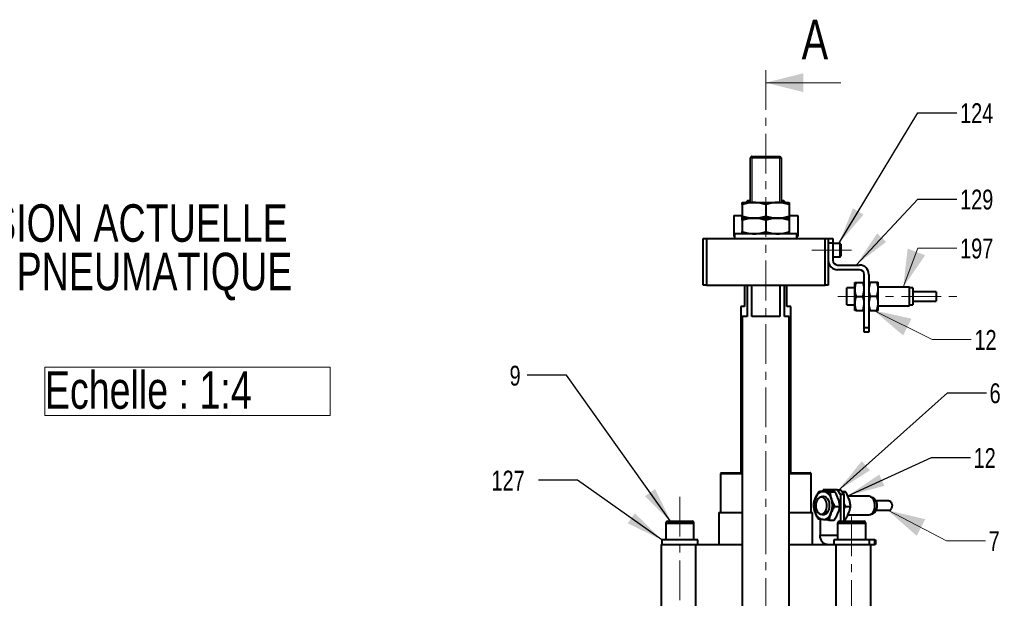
# Model space of a CAD drawing. Header units: millimetres. Extents: x 29 to 409, y 26 to 285.
# Tile 6 of 6: x 243 to 401, y 193 to 285. Entities that reach past the tile are written whole.
import ezdxf

# ---------------------------------------------------------------- set-up
doc = ezdxf.new("R2010")
doc.units = ezdxf.units.MM
doc.linetypes.add('CENTER', pattern=[10.16, 6.35, -1.27, 1.27, -1.27])
doc.styles.add('SLDTEXTSTYLE0', font='TXT', dxfattribs={"width": 0.75})
doc.dimstyles.new('SLDDIMSTYLE0', dxfattribs={"dimtxt": 6, "dimasz": 6, "dimexe": 0, "dimexo": 0.0625, "dimgap": 1.5, "dimtad": 0, "dimtih": 1, "dimtoh": 1, "dimdec": 0, "dimrnd": 1e-09, "dimzin": 0, "dimdsep": 46, "dimtxsty": 'Standard', "dimsah": 1, "dimcen": 0.09, "dimadec": 0, "dimazin": 0, "dimtfac": 1, "dimtdec": 0, "dimtofl": 0, "dimtmove": 0, "dimatfit": 3, "dimfxl": 0, "dimtolj": 1, "dimtzin": 0, "dimarcsym": 0})

# ---------------------------------------------------------------- blocks, each defined once
blk = doc.blocks.new('SW_NOTE_0')
at = {"color": 0, "linetype": 'Continuous', "lineweight": 0}
for p, q in [((0, 0.65), (0, 8.4)), ((0, 8.4), (45.67, 8.4)), ((45.67, 8.4), (45.67, 0.65)), ((45.67, 0.65), (0, 0.65))]:
    blk.add_line(p, q, dxfattribs=at)
at = {"color": 0, "linetype": 'Continuous', "lineweight": 0, "insert": (0, 7.73), "char_height": 6, "attachment_point": 1, "style": 'SLDTEXTSTYLE0'}
blk.add_mtext('Echelle : 1:4', dxfattribs=at)
blk = doc.blocks.new('SW_NOTE_1')
at = {"color": 0, "linetype": 'Continuous', "lineweight": 0, "char_height": 6, "attachment_point": 1, "style": 'SLDTEXTSTYLE0'}
for s, insert in [('VERSION ACTUELLE', (0, 7.73)), ('VERIN PNEUMATIQUE', (-3.6, -0.02))]:
    blk.add_mtext(s, dxfattribs=dict(at, insert=insert))

msp = doc.modelspace()

# ---------------------------------------------------------------- linework, layer by layer
at = {"color": 7, "linetype": 'CENTER', "lineweight": 0}
for p, q in [((362.6484, 277.3606), (362.6484, 26.3289)), ((376.3984, 248.5606), (368.7848, 248.5606)), ((374.2038, 241.162), (393.3432, 241.162)), ((348.8984, 209.076), (348.8984, 126.9421)), ((376.3984, 205.9368), (376.3984, 126.9421))]:
    msp.add_line(p, q, dxfattribs=at)
at = {"color": 7, "linetype": 'Continuous', "lineweight": 0}
for p, q in [((374.6484, 275.3606), (362.6484, 275.3606)), ((360.4609, 263.5606), (360.4609, 256.1856)), ((364.8359, 256.1856), (364.8359, 263.5606)), ((359.6484, 256.3505), (359.6484, 256.1856)), ((365.6484, 256.1856), (365.6484, 256.3505)), ((371.448, 209.0545), (371.5957, 209.1349))]:
    msp.add_line(p, q, dxfattribs=at)
at = {"color": 7, "linetype": 'Continuous', "lineweight": 40}
for p, q in [((365.1484, 263.3106), (360.1484, 263.3106)), ((360.3984, 263.5606), (364.8984, 263.5606)), ((358.8984, 256.1856), (360.7734, 256.1856)), ((358.8984, 255.8507), (358.8984, 254.0205)), ((360.1484, 256.4356), (359.7335, 256.4356)), ((360.7734, 256.1856), (364.5234, 256.1856)), ((362.6484, 255.8507), (362.6484, 254.0205)), ((364.5234, 256.1856), (366.3984, 256.1856)), ((365.5632, 256.4356), (365.1484, 256.4356)), ((366.3984, 255.8507), (366.3984, 254.0205)), ((357.5234, 254.1272), (357.5234, 250.7522)), ((357.5234, 254.1272), (358.8984, 254.1272)), ((366.3984, 254.1272), (367.7734, 254.1272)), ((367.7734, 254.1272), (367.7734, 250.7522)), ((358.8984, 253.6856), (360.7734, 253.6856)), ((358.8984, 253.6856), (360.7734, 253.6856)), ((358.8984, 253.3507), (358.8984, 251.5205)), ((360.7734, 253.6856), (364.5234, 253.6856)), ((360.7734, 253.6856), (364.5234, 253.6856)), ((362.6484, 253.3507), (362.6484, 251.5205)), ((364.5234, 253.6856), (366.3984, 253.6856)), ((364.5234, 253.6856), (366.3984, 253.6856)), ((366.3984, 253.3507), (366.3984, 251.5205)), ((357.5234, 250.7522), (357.6484, 250.7522)), ((367.6484, 251.1856), (357.6484, 251.1856)), ((367.6484, 250.7522), (367.7734, 250.7522)), ((352.6484, 242.9356), (352.6484, 250.4356)), ((352.6484, 250.4356), (353.1484, 250.4356)), ((353.1484, 250.4356), (353.1484, 242.9356)), ((353.1484, 250.4356), (372.1484, 250.4356)), ((372.1484, 242.9356), (372.1484, 250.4356)), ((372.1484, 250.4356), (372.6484, 250.4356)), ((372.6484, 250.4356), (373.3984, 250.4356)), ((372.6484, 250.4356), (372.6484, 242.9356)), ((373.3984, 249.6856), (372.6484, 249.6856)), ((373.3984, 250.4356), (373.3984, 249.6856)), ((373.3984, 249.6856), (373.3984, 246.9356)), ((374.5234, 249.6231), (374.5234, 247.9066)), ((374.6484, 249.4981), (374.6484, 247.9836)), ((374.5234, 247.9066), (374.5234, 247.4981)), ((374.6484, 247.9836), (374.6484, 247.6231)), ((374.1484, 246.1856), (377.6484, 246.1856)), ((377.6484, 245.4356), (374.1484, 245.4356)), ((378.3984, 236.1856), (378.3984, 244.6856)), ((379.1484, 244.6856), (379.1484, 236.1856)), ((353.1484, 242.9356), (352.6484, 242.9356)), ((353.1484, 242.9356), (372.1484, 242.9356)), ((359.2734, 242.9356), (359.2734, 239.5606)), ((359.6484, 242.9356), (359.6484, 237.9356)), ((360.3984, 237.9356), (360.3984, 242.9356)), ((364.8984, 242.9356), (364.8984, 237.9356)), ((365.6484, 237.9356), (365.6484, 242.9356)), ((366.0234, 239.5606), (366.0234, 242.9356)), ((372.6484, 242.9356), (372.1484, 242.9356)), ((376.8984, 242.287), (376.8984, 243.412)), ((377.0993, 243.412), (378.1974, 243.412)), ((379.3493, 243.4243), (380.4474, 243.4243)), ((380.6484, 242.3056), (380.6484, 243.4119)), ((375.636, 239.787), (375.636, 242.537)), ((376.886, 239.662), (376.886, 242.662)), ((376.8984, 240.037), (376.8984, 242.287)), ((379.3493, 241.1868), (380.4474, 241.1868)), ((380.6484, 240.0557), (380.6484, 242.3056)), ((385.686, 239.662), (385.686, 242.662)), ((386.186, 242.537), (386.186, 239.787)), ((389.936, 241.912), (389.936, 240.412)), ((376.8984, 238.912), (376.8984, 240.037)), ((377.0993, 241.162), (378.1974, 241.162)), ((380.6484, 238.9121), (380.6484, 240.0557)), ((359.2734, 239.5606), (358.6484, 239.5606)), ((366.6484, 239.5606), (366.0234, 239.5606)), ((377.0993, 238.912), (378.1974, 238.912)), ((379.3493, 238.9245), (380.4474, 238.9245)), ((379.3493, 238.8997), (380.4474, 238.8997)), ((359.6484, 237.9356), (358.8984, 237.9356)), ((364.8984, 237.9356), (360.3984, 237.9356)), ((366.3984, 237.9356), (365.6484, 237.9356)), ((378.3984, 236.1856), (379.1484, 236.1856)), ((378.3984, 235.4356), (378.3984, 236.1856)), ((379.1484, 235.4356), (378.3984, 235.4356)), ((379.1484, 236.1856), (379.1484, 235.4356)), ((355.3984, 212.8106), (358.8984, 212.8106)), ((355.5234, 212.9356), (358.8984, 212.9356)), ((366.3984, 212.9356), (369.7734, 212.9356)), ((366.3984, 212.8106), (369.8984, 212.8106)), ((371.233, 210.0017), (372.0658, 210.0017)), ((371.8448, 210.1856), (371.725, 210.0017)), ((374.126, 210.1856), (371.8448, 210.1856)), ((372.9239, 209.8631), (373.7567, 209.8631)), ((374.6148, 209.4356), (374.126, 210.1856)), ((374.126, 210.1856), (374.6948, 210.1856)), ((374.6948, 210.1856), (375.1836, 209.4356)), ((374.905, 209.8631), (375.4632, 209.8631)), ((375.1836, 209.4356), (374.6148, 209.4356)), ((374.6148, 209.4356), (374.6148, 205.1856)), ((375.1836, 205.1856), (375.1836, 209.4356)), ((355.1484, 206.5606), (358.8984, 206.5606)), ((366.3984, 206.5606), (370.1484, 206.5606)), ((373.6911, 207.547), (374.5239, 207.547)), ((375.3975, 207.547), (376.2304, 207.547)), ((346.9484, 205.1856), (350.8484, 205.1856)), ((371.356, 205.4786), (371.356, 202.9356)), ((372.7674, 205.3695), (373.6002, 205.3695)), ((374.4484, 205.1856), (378.3484, 205.1856)), ((375.1836, 205.3695), (375.3067, 205.3695)), ((346.6484, 204.8856), (351.1484, 204.8856)), ((374.1484, 204.8856), (378.6484, 204.8856)), ((351.77, 202.1856), (346.0234, 202.1856)), ((351.7727, 202.1856), (351.77, 202.1856)), ((351.7734, 202.1856), (351.7727, 202.1856)), ((371.356, 202.9356), (374.1484, 202.9356)), ((379.27, 202.1856), (373.5234, 202.1856)), ((379.2727, 202.1856), (379.27, 202.1856)), ((379.2734, 202.1856), (379.2727, 202.1856)), ((380.1134, 202.1856), (379.2734, 202.1856)), ((380.1134, 201.4356), (380.1134, 202.1856)), ((380.1134, 202.1856), (380.1934, 202.1856)), ((380.1934, 202.1856), (380.1934, 201.4356)), ((345.8984, 201.4356), (351.4201, 201.4356)), ((351.4201, 201.4356), (351.4201, 190.2606)), ((351.4201, 201.4356), (358.8984, 201.4356)), ((366.3984, 201.4356), (373.8766, 201.4356)), ((373.8766, 201.4356), (373.8766, 190.2606)), ((373.8766, 201.4356), (379.3984, 201.4356)), ((379.3984, 201.4356), (379.3984, 190.2606)), ((379.3984, 201.4356), (380.1134, 201.4356)), ((380.1934, 201.4356), (380.1134, 201.4356))]:
    msp.add_line(p, q, dxfattribs=at)
at = {"color": 7, "linetype": 'Continuous', "lineweight": 0, "flags": 128}
for points in [[(393.2586, 248.9061), (387.0086, 248.9061), (384.6589, 242.662)], [(395.553, 234.275), (389.303, 234.275), (379.9333, 238.9245)], [(371.5957, 209.1349), (371.8385, 209.1855), (372.0819, 209.1419), (372.3106, 209.0068), (372.5102, 208.7887), (372.6682, 208.5013), (372.7746, 208.1626), (372.8228, 207.7939), (372.8098, 207.4185), (372.7362, 207.0598), (372.6069, 206.7404), (372.4298, 206.4805), (372.2162, 206.2962), (371.9795, 206.1993), (371.7344, 206.1957), (371.4965, 206.2858), (371.448, 206.3167)], [(397.8291, 202.0629), (391.5791, 202.0629), (382.168, 206.9356)]]:
    msp.add_lwpolyline(points, dxfattribs=at)
at = {"color": 7, "linetype": 'Continuous', "lineweight": 40, "flags": 128}
for points in [[(370.815, 208.5094), (370.7005, 208.1965), (370.6427, 207.8486), (370.6455, 207.4897), (370.7087, 207.1441), (370.8281, 206.8355), (370.9955, 206.5847), (371.1995, 206.409), (371.4262, 206.3203), (371.6602, 206.3246), (371.8854, 206.4217), (372.0866, 206.6049), (372.25, 206.8617), (372.3645, 207.1747), (372.4223, 207.5225), (372.4195, 207.8815), (372.3562, 208.227), (372.2368, 208.5357), (372.0694, 208.7865), (371.8654, 208.9622), (371.6388, 209.0509), (371.4048, 209.0466), (371.1796, 208.9495), (370.9784, 208.7663), (370.815, 208.5094)], [(371.448, 209.0545), (371.5957, 209.1349), (371.8385, 209.1855), (372.0819, 209.1419), (372.3106, 209.0068), (372.5102, 208.7887), (372.6682, 208.5013), (372.7746, 208.1626), (372.8228, 207.7939), (372.8098, 207.4185), (372.7362, 207.0598), (372.6069, 206.7404), (372.4298, 206.4805), (372.2162, 206.2962), (371.9795, 206.1993), (371.7344, 206.1957), (371.4965, 206.2858), (371.448, 206.3167)], [(379.1547, 206.1856), (379.2023, 206.1874), (379.4437, 206.2526), (379.6668, 206.4079), (379.8579, 206.6434), (380.0047, 206.9445), (380.0981, 207.2921), (380.1323, 207.6644), (380.105, 208.0381), (380.018, 208.3896), (379.8768, 208.6969), (379.6902, 208.9406), (379.47, 209.1055), (379.2299, 209.1812), (379.1547, 209.1856)], [(379.5339, 209.0606), (379.6402, 209.0509), (379.8669, 208.9622), (380.0709, 208.7865), (380.2383, 208.5357), (380.3577, 208.227), (380.421, 207.8815), (380.4238, 207.5225), (380.366, 207.1747), (380.2514, 206.8617)], [(382.3781, 208.4356), (382.436, 208.4303), (382.5985, 208.355), (382.7345, 208.1989), (382.8274, 207.9809), (382.8661, 207.7273), (382.846, 207.4687), (382.7694, 207.2362)], [(372.4937, 201.4356), (372.2717, 201.4644), (372.0583, 201.5498), (371.8616, 201.6884), (371.6892, 201.8749), (371.5478, 202.1022), (371.4426, 202.3616), (371.3779, 202.643), (371.356, 202.9356)]]:
    msp.add_lwpolyline(points, dxfattribs=at)
at = {"color": 7, "linetype": 'Continuous', "lineweight": 40}
for centre, radius, start, end in [((374.5234, 249.4981), 0.125, 0, 90), ((374.5234, 247.6231), 0.125, 270, 0), ((374.1484, 246.9356), 1.5, 180, 270), ((374.1484, 246.9356), 0.75, 180, 270), ((377.6484, 244.6856), 1.5, 0, 90), ((377.6484, 244.6856), 0.75, 0, 90), ((371.9782, 208.5175), 1.4158, 92.113317, 163.781389), ((371.593, 208.3699), 1.5976, 12.109261, 77.969203), ((373.6699, 207.6819), 3.2901, 158.027914, 197.983172), ((370.0257, 207.6892), 3.2901, 338.027881, 17.983252), ((372.1025, 207.0013), 1.5976, 192.109318, 257.969189), ((379.4625, 207.1463), 0.8387, 274.889668, 340.170676), ((382.3398, 207.3905), 0.4565, 274.808616, 340.251248), ((346.9484, 204.8856), 0.3, 90, 180), ((350.8484, 204.8856), 0.3, 0, 90), ((371.7173, 206.8537), 1.4158, 272.113384, 343.781323), ((374.4484, 204.8856), 0.3, 90, 180), ((378.3484, 204.8856), 0.3, 0, 90)]:
    msp.add_arc(centre, radius, start, end, dxfattribs=at)
for centre, start_param, end_param in [((348.8984, 201.6657), 4.71238898, 4.76086146), ((348.8984, 201.9555), 4.69888497, 4.73383692), ((376.3984, 201.6657), 4.71238898, 4.76086146), ((376.3984, 201.9555), 4.69888497, 4.73383692)]:
    msp.add_ellipse(centre, major_axis=(0, 10.7296), ratio=0.26794919, start_param=start_param, end_param=end_param, dxfattribs=at)
for points in [[(360.3984, 263.5606), (360.1484, 263.3106)], [(360.1484, 263.3106), (360.1484, 256.1856)], [(365.1484, 263.3106), (364.8984, 263.5606)], [(365.1484, 256.1856), (365.1484, 263.3106)], [(359.7335, 256.4356), (359.4835, 256.1856)], [(365.8132, 256.1856), (365.5632, 256.4356)], [(357.6484, 251.1856), (357.6484, 250.4356)], [(367.6484, 250.4356), (367.6484, 251.1856)], [(374.5234, 249.6231), (373.3984, 249.6231)], [(373.3984, 247.4981), (374.5234, 247.4981)], [(379.1484, 243.4121), (379.1484, 243.412)], [(380.6484, 243.412), (380.6483, 243.4121)], [(376.886, 242.537), (375.636, 242.537)], [(376.8984, 242.662), (376.886, 242.662)], [(385.686, 242.662), (380.6484, 242.662)], [(386.186, 242.537), (385.686, 242.537)], [(389.936, 241.912), (386.186, 241.912)], [(375.636, 239.787), (376.886, 239.787)], [(376.886, 239.662), (376.8984, 239.662)], [(380.6484, 239.662), (385.686, 239.662)], [(385.686, 239.787), (386.186, 239.787)], [(386.186, 240.412), (389.936, 240.412)], [(358.6484, 239.5606), (358.6484, 212.9356)], [(366.6484, 212.9356), (366.6484, 239.5606)], [(379.1484, 238.912), (379.1484, 238.9119)], [(380.6483, 238.9119), (380.6484, 238.912)], [(358.8984, 237.9356), (358.8984, 160.6856)], [(366.3984, 160.6856), (366.3984, 237.9356)], [(355.5234, 212.9356), (355.3984, 212.8106)], [(355.3984, 212.8106), (355.3984, 206.5606)], [(369.8984, 212.8106), (369.7734, 212.9356)], [(369.8984, 206.5606), (369.8984, 212.8106)], [(371.9426, 209.0606), (371.5325, 209.0606)], [(379.1547, 209.1856), (375.8057, 209.1856)], [(382.3781, 208.4356), (380.2851, 208.4356)], [(355.1484, 206.5606), (355.1484, 201.4356)], [(370.1484, 201.4356), (370.1484, 206.5606)], [(375.1836, 207.9513), (375.3975, 207.547)], [(375.3975, 207.547), (375.1836, 207.2082)], [(380.2851, 206.9356), (382.3781, 206.9356)], [(371.5325, 206.3106), (371.9426, 206.3106)], [(375.7847, 206.1856), (379.1547, 206.1856)], [(346.6484, 204.8856), (346.6484, 202.1856)], [(351.1484, 202.1856), (351.1484, 204.8856)], [(374.1484, 204.8856), (374.1484, 202.1856)], [(378.6484, 202.1856), (378.6484, 204.8856)], [(346.0234, 202.1856), (346.0234, 201.4356)], [(351.7734, 201.9555), (351.7734, 202.1856)], [(373.5234, 202.1856), (373.5234, 201.4356)], [(379.2734, 201.9555), (379.2734, 202.1856)], [(345.8984, 201.4356), (345.8984, 190.2606)], [(351.7734, 201.4356), (351.7734, 201.6657)], [(379.2734, 201.4356), (379.2734, 201.6657)]]:
    msp.add_open_spline(points, degree=1, dxfattribs=at)
for points, knots in [([(360.7734, 256.1856), (360.7289, 256.1852), (360.3923, 256.1822), (359.7578, 256.109), (359.1866, 255.9373), (358.8984, 255.8507)], [0, 0, 0, 0, 0.07010363, 0.53079116, 1, 1, 1, 1]), ([(358.8984, 255.8507), (358.8984, 255.9211), (358.8984, 256.0626), (358.8984, 256.1693), (358.8984, 256.181), (358.8984, 256.1856)], [0, 0, 0, 0, 0.37540144, 0.75423171, 1, 1, 1, 1]), ([(362.6484, 255.8507), (362.3438, 255.9443), (361.7292, 256.1332), (361.0939, 256.168), (360.7734, 256.1856)], [0, 0, 0, 0, 0.49545795, 1, 1, 1, 1]), ([(364.5234, 256.1856), (364.4789, 256.1852), (364.1423, 256.1822), (363.5078, 256.109), (362.9366, 255.9373), (362.6484, 255.8507)], [0, 0, 0, 0, 0.07010363, 0.53079158, 1, 1, 1, 1]), ([(366.3984, 255.8507), (366.0938, 255.9443), (365.4792, 256.1332), (364.8439, 256.168), (364.5234, 256.1856)], [0, 0, 0, 0, 0.49545832, 1, 1, 1, 1]), ([(366.3984, 256.1856), (366.3984, 256.181), (366.3984, 256.1694), (366.3984, 256.0632), (366.3984, 255.9218), (366.3984, 255.8507)], [0, 0, 0, 0, 0.24576789, 0.62084502, 1, 1, 1, 1]), ([(358.8984, 254.0205), (359.2029, 253.9269), (359.8175, 253.738), (360.4528, 253.7032), (360.7734, 253.6856)], [0, 0, 0, 0, 0.49545728, 1, 1, 1, 1]), ([(358.8984, 253.6856), (358.8984, 253.6902), (358.8984, 253.7018), (358.8984, 253.808), (358.8984, 253.9494), (358.8984, 254.0205)], [0, 0, 0, 0, 0.2457685, 0.62084613, 1, 1, 1, 1]), ([(360.7734, 253.6856), (360.8178, 253.686), (361.1544, 253.689), (361.789, 253.7622), (362.3601, 253.9339), (362.6484, 254.0205)], [0, 0, 0, 0, 0.07010381, 0.53079243, 1, 1, 1, 1]), ([(362.6484, 254.0205), (362.9529, 253.9269), (363.5675, 253.738), (364.2028, 253.7032), (364.5234, 253.6856)], [0, 0, 0, 0, 0.4954569, 1, 1, 1, 1]), ([(364.5234, 253.6856), (364.5678, 253.686), (364.9044, 253.689), (365.539, 253.7622), (366.1101, 253.9339), (366.3984, 254.0205)], [0, 0, 0, 0, 0.07010381, 0.53079201, 1, 1, 1, 1]), ([(366.3984, 254.0205), (366.3984, 253.9501), (366.3984, 253.8086), (366.3984, 253.7019), (366.3984, 253.6902), (366.3984, 253.6856)], [0, 0, 0, 0, 0.37540033, 0.7542311, 1, 1, 1, 1]), ([(360.7734, 253.6856), (360.7289, 253.6852), (360.3923, 253.6822), (359.7578, 253.609), (359.1866, 253.4373), (358.8984, 253.3507)], [0, 0, 0, 0, 0.07010363, 0.53079116, 1, 1, 1, 1]), ([(358.8984, 253.3507), (358.8984, 253.3948), (358.8984, 253.5128), (358.8984, 253.6523), (358.8984, 253.6745), (358.8984, 253.6856)], [0, 0, 0, 0, 0.22866998, 0.61187219, 1, 1, 1, 1]), ([(362.6484, 253.3507), (362.3438, 253.4443), (361.7292, 253.6332), (361.0939, 253.668), (360.7734, 253.6856)], [0, 0, 0, 0, 0.49545795, 1, 1, 1, 1]), ([(364.5234, 253.6856), (364.4789, 253.6852), (364.1423, 253.6822), (363.5078, 253.609), (362.9366, 253.4373), (362.6484, 253.3507)], [0, 0, 0, 0, 0.07010363, 0.53079158, 1, 1, 1, 1]), ([(366.3984, 253.3507), (366.0938, 253.4443), (365.4792, 253.6332), (364.8439, 253.668), (364.5234, 253.6856)], [0, 0, 0, 0, 0.49545832, 1, 1, 1, 1]), ([(366.3984, 253.6856), (366.3984, 253.6747), (366.3984, 253.6529), (366.3984, 253.5138), (366.3984, 253.3948), (366.3984, 253.3507)], [0, 0, 0, 0, 0.38288552, 0.77133043, 1, 1, 1, 1]), ([(358.8984, 251.5205), (359.2029, 251.4269), (359.8175, 251.238), (360.4528, 251.2032), (360.7734, 251.1856)], [0, 0, 0, 0, 0.49545832, 1, 1, 1, 1]), ([(358.8984, 251.1856), (358.8984, 251.1965), (358.8984, 251.2183), (358.8984, 251.3573), (358.8984, 251.4764), (358.8984, 251.5205)], [0, 0, 0, 0, 0.38288552, 0.77133043, 1, 1, 1, 1]), ([(360.7734, 251.1856), (360.8178, 251.186), (361.1544, 251.1891), (361.789, 251.2622), (362.3601, 251.4339), (362.6484, 251.5205)], [0, 0, 0, 0, 0.07010375, 0.5307913, 1, 1, 1, 1]), ([(362.6484, 251.5205), (362.9529, 251.4269), (363.5675, 251.238), (364.2028, 251.2032), (364.5234, 251.1856)], [0, 0, 0, 0, 0.49545795, 1, 1, 1, 1]), ([(364.5234, 251.1856), (364.5678, 251.186), (364.9044, 251.1891), (365.539, 251.2622), (366.1101, 251.4339), (366.3984, 251.5205)], [0, 0, 0, 0, 0.07010375, 0.53079089, 1, 1, 1, 1]), ([(366.3984, 251.5205), (366.3984, 251.4764), (366.3984, 251.3584), (366.3984, 251.2189), (366.3984, 251.1967), (366.3984, 251.1856)], [0, 0, 0, 0, 0.22867016, 0.61187145, 1, 1, 1, 1]), ([(377.0993, 243.412), (377.0431, 243.2293), (376.9298, 242.8605), (376.9089, 242.4793), (376.8984, 242.287)], [0, 0, 0, 0, 0.49546167, 1, 1, 1, 1]), ([(376.8984, 243.412), (376.9226, 243.412), (376.954, 243.412), (377.0722, 243.412), (377.0993, 243.412)], [0, 0, 0, 0, 0.77102666, 1, 1, 1, 1]), ([(378.3984, 242.287), (378.3981, 242.3137), (378.3963, 242.5156), (378.3524, 242.8964), (378.2494, 243.2391), (378.1974, 243.412)], [0, 0, 0, 0, 0.07009184, 0.53078713, 1, 1, 1, 1]), ([(378.1974, 243.412), (378.2245, 243.412), (378.3427, 243.412), (378.3741, 243.412), (378.3984, 243.412)], [0, 0, 0, 0, 0.228973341, 1, 1, 1, 1]), ([(379.3493, 243.4243), (379.2931, 243.2426), (379.1798, 242.8759), (379.1589, 242.4968), (379.1484, 242.3056)], [0, 0, 0, 0, 0.49545955, 1, 1, 1, 1]), ([(379.1484, 243.4119), (379.1726, 243.4151), (379.204, 243.4193), (379.3222, 243.4234), (379.3493, 243.4243)], [0, 0, 0, 0, 0.7710265, 1, 1, 1, 1]), ([(380.6484, 242.3056), (380.6481, 242.3321), (380.6463, 242.5329), (380.6024, 242.9115), (380.4994, 243.2523), (380.4474, 243.4243)], [0, 0, 0, 0, 0.07009049, 0.53077996, 1, 1, 1, 1]), ([(380.4474, 243.4243), (380.4745, 243.4234), (380.5927, 243.4193), (380.6241, 243.4151), (380.6484, 243.4119)], [0, 0, 0, 0, 0.22897323, 1, 1, 1, 1]), ([(376.8984, 242.287), (376.8986, 242.2603), (376.9004, 242.0584), (376.9443, 241.6776), (377.0473, 241.3349), (377.0993, 241.162)], [0, 0, 0, 0, 0.07009247, 0.53078258, 1, 1, 1, 1]), ([(378.1974, 241.162), (378.2536, 241.3447), (378.3669, 241.7135), (378.3878, 242.0947), (378.3984, 242.287)], [0, 0, 0, 0, 0.49545681, 1, 1, 1, 1]), ([(379.1484, 242.3056), (379.1486, 242.279), (379.1504, 242.0782), (379.1943, 241.6996), (379.2973, 241.3588), (379.3493, 241.1868)], [0, 0, 0, 0, 0.07009116, 0.53078481, 1, 1, 1, 1]), ([(379.3493, 241.1868), (379.2931, 241.0031), (379.1798, 240.6323), (379.1589, 240.2491), (379.1484, 240.0557)], [0, 0, 0, 0, 0.49545847, 1, 1, 1, 1]), ([(380.4474, 241.1868), (380.5036, 241.3685), (380.6169, 241.7352), (380.6378, 242.1143), (380.6484, 242.3056)], [0, 0, 0, 0, 0.49545482, 1, 1, 1, 1]), ([(380.6484, 240.0557), (380.6481, 240.0825), (380.6463, 240.2855), (380.6024, 240.6684), (380.4994, 241.013), (380.4474, 241.1868)], [0, 0, 0, 0, 0.07008822, 0.53078257, 1, 1, 1, 1]), ([(377.0993, 241.162), (377.0431, 240.9793), (376.9298, 240.6105), (376.9089, 240.2293), (376.8984, 240.037)], [0, 0, 0, 0, 0.4954568, 1, 1, 1, 1]), ([(376.8984, 240.037), (376.8986, 240.0103), (376.9004, 239.8084), (376.9443, 239.4276), (377.0473, 239.0849), (377.0993, 238.912)], [0, 0, 0, 0, 0.07008728, 0.53078004, 1, 1, 1, 1]), ([(378.3984, 240.037), (378.3981, 240.0637), (378.3963, 240.2656), (378.3524, 240.6463), (378.2494, 240.9891), (378.1974, 241.162)], [0, 0, 0, 0, 0.07009181, 0.53078231, 1, 1, 1, 1]), ([(378.1974, 238.912), (378.2536, 239.0947), (378.3669, 239.4635), (378.3878, 239.8447), (378.3984, 240.037)], [0, 0, 0, 0, 0.49545926, 1, 1, 1, 1]), ([(379.1484, 240.0557), (379.1486, 240.0289), (379.1504, 239.8258), (379.1943, 239.443), (379.2973, 239.0984), (379.3493, 238.9245)], [0, 0, 0, 0, 0.070088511, 0.530784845, 1, 1, 1, 1]), ([(380.4474, 238.9245), (380.5036, 239.1082), (380.6169, 239.479), (380.6378, 239.8623), (380.6484, 240.0557)], [0, 0, 0, 0, 0.49546096, 1, 1, 1, 1]), ([(377.0993, 238.912), (377.0722, 238.912), (376.954, 238.912), (376.9226, 238.912), (376.8984, 238.912)], [0, 0, 0, 0, 0.22897334, 1, 1, 1, 1]), ([(378.3984, 238.912), (378.3741, 238.912), (378.3427, 238.912), (378.2245, 238.912), (378.1974, 238.912)], [0, 0, 0, 0, 0.77102666, 1, 1, 1, 1]), ([(379.3493, 238.9245), (379.3222, 238.9236), (379.204, 238.9195), (379.1726, 238.9153), (379.1484, 238.9121)], [0, 0, 0, 0, 0.22897351, 1, 1, 1, 1]), ([(379.1484, 238.9121), (379.1509, 238.9111), (379.161, 238.9069), (379.2684, 238.9028), (379.3493, 238.8997)], [0, 0, 0, 0, 0.24599943, 1, 1, 1, 1]), ([(380.6484, 238.9121), (380.6241, 238.9153), (380.5927, 238.9195), (380.4745, 238.9236), (380.4474, 238.9245)], [0, 0, 0, 0, 0.77102677, 1, 1, 1, 1]), ([(380.4474, 238.8997), (380.5283, 238.9028), (380.6357, 238.9069), (380.6459, 238.9111), (380.6484, 238.9121)], [0, 0, 0, 0, 0.75400061, 1, 1, 1, 1]), ([(370.6187, 208.913), (370.6298, 208.9388), (370.7141, 209.1342), (370.9037, 209.5027), (371.1226, 209.8343), (371.233, 210.0017)], [0, 0, 0, 0, 0.07008795, 0.53078556, 1, 1, 1, 1]), ([(371.233, 210.0017), (371.3818, 209.9845), (371.5791, 209.9616), (371.8575, 209.9382), (371.926, 209.9324)], [0, 0, 0, 0, 0.75400107, 1, 1, 1, 1]), ([(371.926, 209.9324), (372.1651, 209.9143), (372.4752, 209.8908), (372.8403, 209.8683), (372.9239, 209.8631)], [0, 0, 0, 0, 0.771026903, 1, 1, 1, 1]), ([(373.0637, 209.9324), (372.9914, 209.9382), (372.6976, 209.9616), (372.3374, 209.9845), (372.0658, 210.0017)], [0, 0, 0, 0, 0.24600007, 1, 1, 1, 1]), ([(372.9239, 209.8631), (372.9436, 209.675), (372.9833, 209.2954), (373.0975, 208.903), (373.155, 208.705)], [0, 0, 0, 0, 0.49545792, 1, 1, 1, 1]), ([(373.7567, 209.8631), (373.7142, 209.8683), (373.5284, 209.8908), (373.266, 209.9143), (373.0637, 209.9324)], [0, 0, 0, 0, 0.22897335, 1, 1, 1, 1]), ([(374.2927, 208.705), (374.2834, 208.7325), (374.2132, 208.9404), (374.0501, 209.3323), (373.8551, 209.6851), (373.7567, 209.8631)], [0, 0, 0, 0, 0.07008989, 0.53078475, 1, 1, 1, 1]), ([(375.4632, 209.8631), (375.4208, 209.8682), (375.2603, 209.8879), (375.0331, 209.9082), (374.8658, 209.9232)], [0, 0, 0, 0, 0.26360897, 1, 1, 1, 1]), ([(375.9992, 208.705), (375.9899, 208.7325), (375.9197, 208.9404), (375.7565, 209.3323), (375.5615, 209.6851), (375.4632, 209.8631)], [0, 0, 0, 0, 0.0700901, 0.53078492, 1, 1, 1, 1]), ([(370.3093, 207.8242), (370.3417, 208.001), (370.4071, 208.3579), (370.5477, 208.7268), (370.6187, 208.913)], [0, 0, 0, 0, 0.49545924, 1, 1, 1, 1]), ([(373.155, 208.705), (373.1643, 208.6776), (373.2346, 208.4697), (373.3977, 208.0778), (373.5927, 207.725), (373.6911, 207.547)], [0, 0, 0, 0, 0.07009009, 0.53078485, 1, 1, 1, 1]), ([(374.5239, 207.547), (374.5042, 207.7351), (374.4644, 208.1146), (374.3503, 208.507), (374.2927, 208.705)], [0, 0, 0, 0, 0.49545753, 1, 1, 1, 1]), ([(376.2304, 207.547), (376.2107, 207.7351), (376.1709, 208.1146), (376.0568, 208.507), (375.9992, 208.705)], [0, 0, 0, 0, 0.49545761, 1, 1, 1, 1]), ([(370.5405, 206.6662), (370.5316, 206.6936), (370.4641, 206.9015), (370.3675, 207.2934), (370.3288, 207.6462), (370.3093, 207.8242)], [0, 0, 0, 0, 0.07009005, 0.53078472, 1, 1, 1, 1]), ([(371.0765, 205.5081), (370.9716, 205.6962), (370.7599, 206.0758), (370.614, 206.4682), (370.5405, 206.6662)], [0, 0, 0, 0, 0.49545767, 1, 1, 1, 1]), ([(373.6911, 207.547), (373.5735, 207.3702), (373.3361, 207.0133), (373.1638, 206.6444), (373.0768, 206.4582)], [0, 0, 0, 0, 0.4954594, 1, 1, 1, 1]), ([(374.2145, 206.4582), (374.2252, 206.484), (374.3067, 206.6795), (374.4298, 207.0479), (374.4923, 207.3796), (374.5239, 207.547)], [0, 0, 0, 0, 0.07009201, 0.53078278, 1, 1, 1, 1]), ([(375.9209, 206.4582), (375.9317, 206.484), (376.0132, 206.6795), (376.1362, 207.0479), (376.1988, 207.3796), (376.2304, 207.547)], [0, 0, 0, 0, 0.07009231, 0.53078313, 1, 1, 1, 1]), ([(371.7695, 205.4388), (371.701, 205.4446), (371.4226, 205.468), (371.2253, 205.4909), (371.0765, 205.5081)], [0, 0, 0, 0, 0.24599981, 1, 1, 1, 1]), ([(372.7674, 205.3695), (372.6838, 205.3747), (372.3187, 205.3972), (372.0086, 205.4207), (371.7695, 205.4388)], [0, 0, 0, 0, 0.22897287, 1, 1, 1, 1]), ([(373.0768, 206.4582), (373.066, 206.4324), (372.9845, 206.237), (372.8615, 205.8685), (372.7989, 205.5368), (372.7674, 205.3695)], [0, 0, 0, 0, 0.07008783, 0.53078534, 1, 1, 1, 1]), ([(373.6002, 205.3695), (373.7178, 205.5463), (373.9552, 205.9032), (374.1275, 206.2721), (374.2145, 206.4582)], [0, 0, 0, 0, 0.49545692, 1, 1, 1, 1]), ([(375.3067, 205.3695), (375.4243, 205.5463), (375.6616, 205.9032), (375.834, 206.2721), (375.9209, 206.4582)], [0, 0, 0, 0, 0.49545673, 1, 1, 1, 1])]:
    msp.add_open_spline(points, degree=3, knots=knots, dxfattribs=at)
at = {"color": 7, "linetype": 'Continuous', "lineweight": 0}
for points in [[(362.6484, 275.3606), (368.6484, 273.8606), (368.6484, 276.8606)], [(384.6589, 242.662), (388.176, 247.7492), (385.3682, 248.8058)], [(379.9333, 238.9245), (384.6411, 234.9138), (385.9747, 237.6011)], [(382.168, 206.9356), (386.8065, 202.8448), (388.1859, 205.5089)]]:
    msp.add_solid(points, dxfattribs=at)

# ---------------------------------------------------------------- block references
for name, p in [('SW_NOTE_1', (226.2699, 248.1723)), ('SW_NOTE_0', (247.2415, 221.4529))]:
    msp.add_blockref(name, p, dxfattribs=at)

# ---------------------------------------------------------------- texts
at = {"color": 7, "linetype": 'Continuous', "insert": (368.3935, 285.4394), "char_height": 6.35, "attachment_point": 1, "style": 'SLDTEXTSTYLE0'}
msp.add_mtext('A', dxfattribs=at)
at = {"color": 7, "linetype": 'Continuous', "lineweight": 0, "char_height": 3.175, "attachment_point": 1, "style": 'SLDTEXTSTYLE0'}
for s, insert in [('124', (393.761, 272.0679)), ('129', (393.761, 258.2471)), ('197', (393.761, 250.4145)), ('12', (396.0567, 235.7852)), ('9', (321.6393, 230.0651)), ('6', (398.4804, 227.2496)), ('12', (395.9274, 216.881)), ('127', (318.7403, 213.2717)), ('7', (398.3299, 203.5769))]:
    msp.add_mtext(s, dxfattribs=dict(at, insert=insert))

# ---------------------------------------------------------------- leaders
at = {"color": 7, "linetype": 'Continuous', "lineweight": 0}
for points in [[(374.3552, 249.6231), (387.0086, 270.5568), (393.2586, 270.5568)], [(377.1033, 246.1856), (387.0086, 256.7361), (393.2586, 256.7361)], [(347.6124, 204.8856), (330.7309, 228.5482), (324.4809, 228.5482)], [(374.2033, 210.0669), (391.7248, 225.7349), (397.9748, 225.7349)], [(375.7782, 209.2603), (389.1755, 215.3738), (395.4255, 215.3738)], [(346.0234, 202.1856), (332.5245, 211.7502), (326.2745, 211.7502)]]:
    msp.add_leader(points, dimstyle='SLDDIMSTYLE0', dxfattribs=at)

doc.saveas('drawing.dxf')
